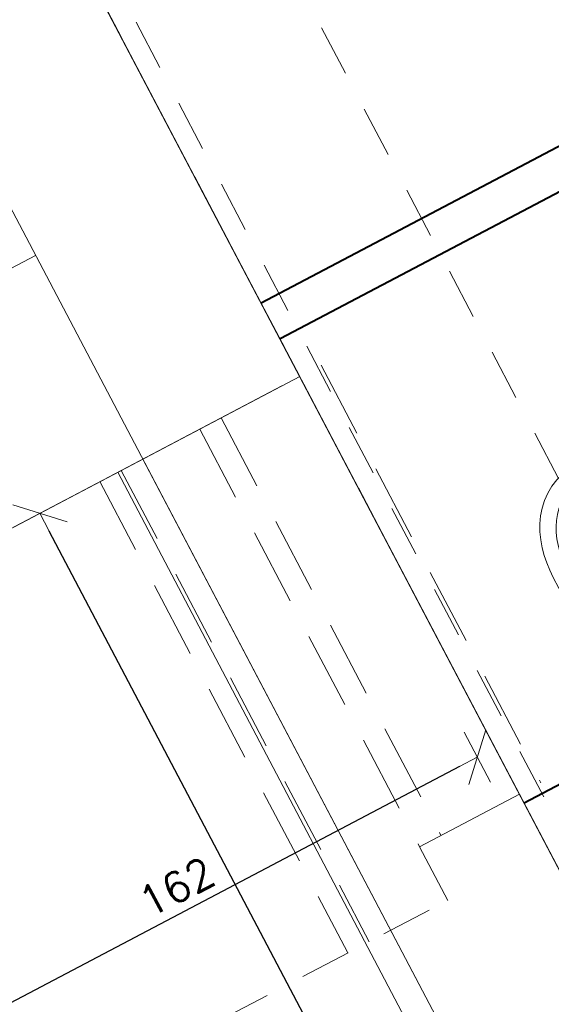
# Model space of a CAD drawing. Header units: metres. Extents: x 7408630 to 7411134, y 5569633 to 5570339.
# Tile 209 of 256: x 7410505.44 to 7410506.76, y 5569910.98 to 5569913.42. Entities that reach past the tile are written whole.
import ezdxf
from ezdxf.enums import TextEntityAlignment as Align

# ---------------------------------------------------------------- set-up
doc = ezdxf.new("R2010")
doc.units = ezdxf.units.M
doc.header["$MEASUREMENT"] = 0
doc.linetypes.add('HIDDEN', pattern=[9.525, 6.35, -3.175])
for name, color, linetype, lineweight in [('0-osie-tx', 66, 'Continuous', 9), ('Istn-cienka', 4, 'Continuous', 9), ('Istn-sciany', 3, 'Continuous', 20), ('Istn-widok', 1, 'Continuous', 15), ('OPIS POM NOWE', 140, 'Continuous', 5), ('Opis_pom', 9, 'Continuous', 18), ('Sciany', 2, 'Continuous', 40)]:
    doc.layers.add(name, color=color, linetype=linetype, lineweight=lineweight)
doc.layers.add('0-wypos-sanitarne', color=1, linetype='Continuous')
doc.styles.add('ARIAL', font='tahoma.ttf')
doc.styles.add('TXT', font='simplex.shx')
doc.dimstyles.new('DIM50', dxfattribs={"dimscale": 5, "dimtxt": 2, "dimasz": 1, "dimexe": 0, "dimexo": 0, "dimgap": 0.5, "dimtad": 1, "dimdec": 4, "dimrnd": 0.5, "dimdsep": 46, "dimtxsty": 'TXT', "dimblk": 'TICK1', "dimblk1": 'TICK1', "dimblk2": 'TICK1', "dimsah": 1, "dimcen": 0, "dimse1": 1, "dimse2": 1, "dimclrd": 1, "dimclre": 7, "dimclrt": 9, "dimadec": 0, "dimazin": 0, "dimtfac": 1, "dimtdec": 4, "dimtmove": 2, "dimatfit": 3, "dimldrblk": 'TICK1', "dimfxl": 1, "dimtolj": 1, "dimarcsym": 0})

# ---------------------------------------------------------------- blocks, each defined once
blk = doc.blocks.new('TICK1')
at = {"color": 2}
blk.add_line((-1, -1), (1, 1), dxfattribs=at)
at = {"color": 0}
for p, q in [((0, -1.4), (0, 1.4)), ((0, 0), (-1, 0))]:
    blk.add_line(p, q, dxfattribs=at)
blk = doc.blocks.new('*D106')
at = {"layer": '0-osie-tx', "color": 1, "lineweight": -2}
blk.add_line((60814.57, -197678.6), (60662.57, -197678.6), dxfattribs=at)
at = {"layer": 'DEFPOINTS', "color": 0}
for p in [(60819.57, -197574.59), (60657.57, -197678.6), (60657.57, -197691.59)]:
    blk.add_point(p, dxfattribs=at)
at = {"layer": '0-osie-tx', "color": 1, "lineweight": -2, "xscale": 5, "yscale": 5, "zscale": 5, "rotation": 180}
blk.add_blockref('TICK1', (60657.57, -197678.6), dxfattribs=at)
at = {"layer": '0-osie-tx', "color": 1, "lineweight": -2, "xscale": 5, "yscale": 5, "zscale": 5}
blk.add_blockref('TICK1', (60819.57, -197678.6), dxfattribs=at)
at = {"layer": '0-osie-tx', "color": 9, "insert": (60738.57, -197672.35), "char_height": 7.5, "attachment_point": 5, "style": 'TXT'}
blk.add_mtext('\\A1;162', dxfattribs=at)
blk = doc.blocks.new('*D109')
at = {"layer": '0-osie-tx', "color": 1, "lineweight": -2}
blk.add_line((60751.77, -197904.59), (60751.77, -197579.59), dxfattribs=at)
at = {"layer": 'DEFPOINTS', "color": 0}
for p in [(60751.77, -197574.59), (60768.57, -197574.59), (60767.57, -197909.59)]:
    blk.add_point(p, dxfattribs=at)
at = {"layer": '0-osie-tx', "color": 1, "lineweight": -2, "xscale": 5, "yscale": 5, "zscale": 5}
for p, rotation in [((60751.77, -197574.59), 90), ((60751.77, -197909.59), 270)]:
    blk.add_blockref('TICK1', p, dxfattribs=dict(at, rotation=rotation))
at = {"layer": '0-osie-tx', "color": 9, "insert": (60745.52, -197742.09), "char_height": 7.5, "attachment_point": 5, "rotation": 90, "style": 'TXT'}
blk.add_mtext('\\A1;335', dxfattribs=at)
blk = doc.blocks.new('A$C324a30b8')
at = {"lineweight": 0}
for points in [[(0.1755, 0), (0.1769, -0.1196), (0.178, -0.2392), (0.1783, -0.4783), (0.1776, -0.4982), (0.1759, -0.5178), (0.1727, -0.5374), (0.1685, -0.5566), (0.1626, -0.5755), (0.1552, -0.5941), (0.1462, -0.6115), (0.1353, -0.6283), (0.1227, -0.6434), (0.1084, -0.6573), (0.0927, -0.6696), (0.0759, -0.6801), (0.058, -0.6885), (0.0392, -0.6948), (0.0196, -0.6986), (0, -0.7), (-0.0199, -0.6986), (-0.0395, -0.6948), (-0.0584, -0.6885), (-0.0762, -0.6801), (-0.093, -0.6696), (-0.1087, -0.6573), (-0.1227, -0.6434), (-0.1357, -0.6283), (-0.1465, -0.6115), (-0.1556, -0.5941), (-0.1629, -0.5755), (-0.1689, -0.5566), (-0.1731, -0.5374), (-0.1759, -0.5178), (-0.1776, -0.4982), (-0.1783, -0.4783), (-0.178, -0.2392), (-0.1773, -0.1196), (-0.1755, 0)], [(-0.1755, 0), (0.1755, 0)]]:
    blk.add_lwpolyline(points, dxfattribs=at)
for points in [[(-0.0776, -0.2773), (-0.0748, -0.2769), (-0.0724, -0.2752), (-0.0706, -0.2727), (-0.0699, -0.2699), (-0.0706, -0.2671), (-0.0724, -0.2647), (-0.0748, -0.2629), (-0.0776, -0.2622), (-0.0804, -0.2629), (-0.0829, -0.2647), (-0.0846, -0.2671), (-0.085, -0.2699), (-0.0846, -0.2727), (-0.0829, -0.2752), (-0.0804, -0.2769)], [(-0.0448, -0.379), (-0.0444, -0.3759), (-0.043, -0.3731), (-0.0413, -0.3706), (-0.0385, -0.3689), (-0.0294, -0.3654), (-0.0196, -0.3629), (-0.0098, -0.3612), (0, -0.3608), (0.0098, -0.3612), (0.0196, -0.3629), (0.029, -0.3654), (0.0385, -0.3689), (0.0409, -0.3706), (0.043, -0.3731), (0.0441, -0.3759), (0.0444, -0.379), (0.0437, -0.4073), (0.0427, -0.4213), (0.0399, -0.4353), (0.0378, -0.4423), (0.0346, -0.4486), (0.0308, -0.4549), (0.0259, -0.4601), (0.0203, -0.4643), (0.014, -0.4675), (0.007, -0.4696), (0, -0.4703), (-0.0073, -0.4696), (-0.014, -0.4675), (-0.0206, -0.4643), (-0.0262, -0.4601), (-0.0308, -0.4549), (-0.0346, -0.4486), (-0.0378, -0.4423), (-0.0399, -0.4353), (-0.0427, -0.4213), (-0.0441, -0.4073)]]:
    blk.add_lwpolyline(points, close=True, dxfattribs=at)
blk.add_circle((0.0774, -0.2698), 0.00752, dxfattribs=at)
for centre, major_axis, ratio in [((-0.0002, -0.4948), (0, -0.165), 0.829441), ((0, -0.4991), (0, -0.1481), 0.831158)]:
    blk.add_ellipse(centre, major_axis=major_axis, ratio=ratio, start_param=0, end_param=6.283185, dxfattribs=at)
at = {"layer": 'DEFPOINTS'}
for points in [[(0, 0.0105), (0, -0.7108)], [(-0.0776, -0.2446), (-0.0776, -0.2955)], [(0.0773, -0.2475), (0.0773, -0.293)], [(-0.1038, -0.2699), (-0.0514, -0.2699)], [(0.051, -0.2699), (0.1024, -0.2699)]]:
    blk.add_lwpolyline(points, dxfattribs=at)
blk = doc.blocks.new('A$C142d3faa')
at = {"layer": 'Istn-cienka', "linetype": 'HIDDEN', "ltscale": 2}
for points in [[(1898.22536, 1730.60619), (1898.22536, 1160.60619)], [(1938.22536, 1730.60619), (1938.22536, 1200.60619)]]:
    blk.add_lwpolyline(points, dxfattribs=at)
at = {"layer": 'Istn-sciany'}
for points in [[(1849.22536, 1780.60619), (1849.22536, 1111.60619)], [(1893.22536, 1730.60619), (1893.22536, 1155.60619)], [(1893.22536, 1702.60619), (1893.22536, 1588.60619)], [(1893.22536, 1702.60619), (1893.22536, 1005.60619)], [(1653.22536, 1645.60619), (1849.22536, 1645.60619)], [(1658.22536, 1588.60619), (1888.22536, 1588.60619)], [(1893.22536, 1588.60619), (1658.22536, 1588.60619)], [(1842.22536, 1588.60619), (1842.22536, 1383.60619)], [(1849.22536, 1588.60619), (1849.22536, 1005.60619)], [(1865.22536, 1471.60619), (1893.22536, 1471.60619)], [(1865.22536, 1471.60619), (1865.22536, 1456.60619)], [(1893.22536, 1471.60619), (1893.22536, 1434.60619)]]:
    blk.add_lwpolyline(points, dxfattribs=at)
at = {"layer": 'Istn-sciany', "linetype": 'HIDDEN', "ltscale": 2}
blk.add_lwpolyline([(1552.22536, 1456.60619), (1865.22536, 1456.60619)], dxfattribs=at)
at = {"layer": 'Istn-widok', "linetype": 'HIDDEN', "ltscale": 3}
for points in [[(1893.22536, 1702.60619), (1893.22536, 1471.60619)], [(1837.22536, 1588.60619), (1837.22536, 1456.60619)], [(1843.22536, 1588.60619), (1843.22536, 1456.60619)], [(1865.22536, 1588.60619), (1865.22536, 1471.60619)], [(1871.22536, 1588.60619), (1871.22536, 1471.60619)], [(1899.22536, 1588.60619), (1899.22536, 1471.60619)]]:
    blk.add_lwpolyline(points, dxfattribs=at)
at = {"layer": 'Sciany'}
for points in [[(2204.09483, 1609.10619), (1893.22536, 1609.10619)], [(2204.09483, 1599.10619), (1893.22536, 1599.10619)], [(2204.09483, 1469.10619), (1893.22536, 1469.10619)]]:
    blk.add_lwpolyline(points, dxfattribs=at)
at = {"layer": '0-wypos-sanitarne', "xscale": 100, "yscale": 100, "zscale": 100, "rotation": 180}
blk.add_blockref('A$C324a30b8', (1943.49088, 1467.38524), dxfattribs=at)
at = {"layer": 'OPIS POM NOWE', "style": 'ARIAL'}
for tag, p in [('E1,4', (2085.45351, 1677.90272)), ('E1,4', (2642.56507, 1467.09858)), ('E1,4', (2887.55495, 1334.66914)), ('E1,1', (2346.15173, 945.30692)), ('E1,2', (2380.28977, 731.46058)), ('E1,4', (3248.92697, 423.56227)), ('E1,3', (2269.29047, 389.84746)), ('E1,5', (4145.39689, -41.41678))]:
    blk.add_attdef(tag, text='', height=23.936, dxfattribs=at).set_placement(p, align=Align.MIDDLE_CENTER)
at = {"layer": 'Opis_pom', "ltscale": 0.7, "style": 'ARIAL'}
for tag, p in [('B1,18', (784.17545, 4749.37691)), ('B1,21', (1474.16062, 4744.55225)), ('B1/17', (593.195, 4721.36004)), ('1,23', (2643.87974, 4721.36004)), ('1,22', (2015.9973, 4715.61993)), ('A1,1', (-123.27527, 4710.79271)), ('B1,1', (2964.21389, 4687.19476)), ('B1,19', (983.47704, 4684.25047)), ('A1,6', (-365.37937, 4657.22679)), ('A1,16', (198.20726, 4631.43636)), ('B1,20', (1267.19488, 4624.63245)), ('B1,3', (3298.01304, 4567.23582)), ('B1,4', (4545.10985, 4480.62225)), ('A1,5', (-782.1155, 4446.93269)), ('A1,2', (-186.91937, 4425.11232)), ('A1,15', (198.20726, 4391.00084)), ('B1,2', (2872.01208, 4302.45919)), ('A1,3', (-121.28956, 4150.90563)), ('B1,8', (2427.38319, 4053.12316)), ('B1,6', (4754.92624, 3940.33462)), ('A1,4', (-837.67923, 3920.77219)), ('B1,14', (401.20606, 3890.99898)), ('B1,13', (1255.28314, 3857.26479)), ('B1,5', (4487.88744, 3854.52406)), ('B1,10', (1961.59927, 3852.27607)), ('B1,9', (2126.78184, 3827.24689)), ('B1,7', (3203.17952, 3799.68363)), ('B1,11', (2118.65879, 3658.83867)), ('B1,12', (1949.47729, 3633.25719)), ('C1,2', (2894.60473, 3427.28336)), ('C1,3', (2160.24672, 3198.45588)), ('C1,1', (3129.25555, 2706.44899)), ('C1,4', (2077.33924, 2485.4131)), ('C1,5', (2131.38321, 2180.30979)), ('C1,10', (3196.04343, 2172.92088)), ('C1,9', (3215.99552, 1907.6342)), ('C1,6', (2168.07384, 1819.58528)), ('D0,18', (1348.65318, 1483.78164)), ('C1,8', (2890.19555, 1472.29709)), ('C1,7', (2247.74624, 1432.40489)), ('D,03', (680.14667, 1361.20684)), ('D0,15', (1769.82602, 1360.28568)), ('D,07', (301.65348, 1339.2086)), ('D0,6', (-189.6235, 1299.11733)), ('D0,8', (-573.60597, 1280.79442)), ('D0,2', (1011.71883, 1184.66707)), ('D0,4', (520.2942, 1181.60376)), ('D0,14', (1790.01141, 1156.00202)), ('D,05', (264.32997, 1077.69749)), ('D0,13', (1760.78024, 974.27002)), ('D0,09', (-770.07094, 944.55513)), ('D0,1', (999.98875, 928.60626)), ('D0,10', (-751.07239, 564.55801)), ('D0,11', (-751.07239, 336.73827)), ('D0,12', (198.7439, 306.39703))]:
    blk.add_attdef(tag, text='', height=11.968, dxfattribs=at).set_placement(p, align=Align.MIDDLE_CENTER)
at = {"layer": '0-osie-tx'}
dim = blk.add_linear_dim(base=(1820.43198, 1588.60619), p1=(1836.22536, 1253.60619), p2=(1837.22536, 1588.60619), angle=90, dimstyle='DIM50', override={"dimtxt": 1.5, "dimfxl": 0}, dxfattribs=at)
dim.commit()
dim.dimension.update_dxf_attribs({"geometry": '*D109', "text_midpoint": (1814.18198, 1421.10619), "insert": (-58931.34199, 199163.19449)})
dim = blk.add_linear_dim(base=(1726.22536, 1484.59174), p1=(1888.22536, 1588.60619), p2=(1726.22536, 1471.60619), dimstyle='DIM50', override={"dimtxt": 1.5, "dimfxl": 0}, dxfattribs=at)
dim.commit()
dim.dimension.update_dxf_attribs({"geometry": '*D106', "text_midpoint": (1807.22536, 1490.84174), "insert": (-58931.34199, 199163.19449)})

msp = doc.modelspace()

# ---------------------------------------------------------------- block references
at = {"xscale": 0.01, "yscale": 0.01, "zscale": 0.01, "rotation": 27.75854060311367}
msp.add_blockref('A$C142d3faa', (7410496.7794, 5569889.66285), dxfattribs=at)

doc.saveas('drawing.dxf')
